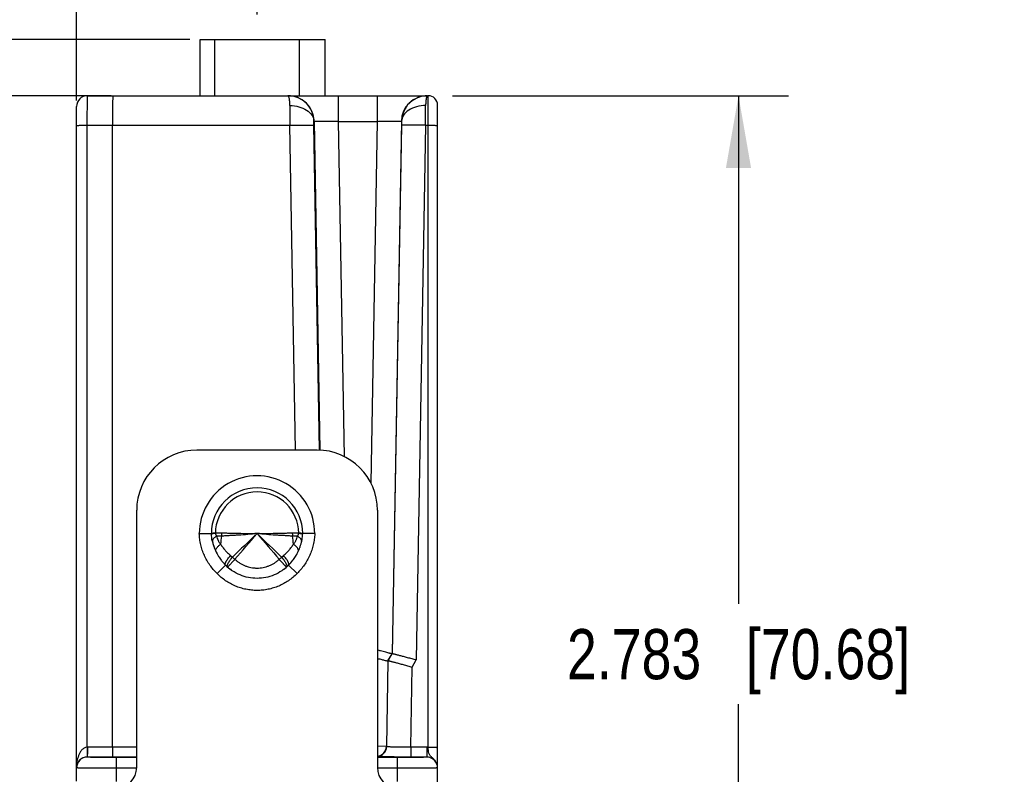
# Model space of a CAD drawing. Header units: inches. Extents: x 0 to 22, y 0 to 17.
# Tile 31 of 33: x 15.1 to 17.6, y 13.2 to 15. Entities that reach past the tile are written whole.
import ezdxf

# ---------------------------------------------------------------- set-up
doc = ezdxf.new("R2010")
doc.units = ezdxf.units.IN
doc.header["$LTSCALE"] = 1.21
doc.header["$MEASUREMENT"] = 0
doc.layers.get('0').update_dxf_attribs({"linetype": 'CONTINUOUS'})
for name, color, linetype in [('02___PRT_ALL_AXES', 7, 'CONTINUOUS'), ('DIMENSIONS', 7, 'CONTINUOUS'), ('FEATURES', 7, 'CONTINUOUS')]:
    doc.layers.add(name, color=color, linetype=linetype)
doc.styles.get("Standard").update_dxf_attribs({"font": 'txt', "width": 0.8})
doc.dimstyles.new('DIMSTYLE_1', dxfattribs={"dimtxt": 0.125, "dimasz": 0.18, "dimexe": 0.125, "dimexo": 0.0625, "dimgap": 0.0625, "dimtad": 0, "dimtih": 1, "dimtoh": 1, "dimdec": 3, "dimzin": 4, "dimdsep": 46, "dimtxsty": 'STANDARD', "dimblk": '_FILLED', "dimblk1": '_FILLED', "dimblk2": '_FILLED', "dimcen": 0.09, "dimadec": 0, "dimazin": 0, "dimtp": 0.001, "dimtm": 0.001, "dimtfac": 1, "dimtdec": 3, "dimtofl": 0, "dimtmove": 0, "dimatfit": 3, "dimldrblk": '_FILLED', "dimfxl": 1, "dimtolj": 1, "dimtzin": 4, "dimarcsym": 0})

# ---------------------------------------------------------------- blocks, each defined once
blk = doc.blocks.new('_FILLED')
at = {"color": 0, "linetype": 'BYBLOCK'}
blk.add_solid([(0, 0), (-1, 0.174), (-1, -0.174)], dxfattribs=at)
blk = doc.blocks.new('*D8')
at = {"layer": 'DIMENSIONS', "color": 2, "linetype": 'CONTINUOUS'}
for p, q in [((16.2227, 14.8495), (17.0606, 14.8495)), ((16.9356, 14.8495), (16.9356, 13.5831)), ((16.9356, 12.0668), (16.9356, 13.3331)), ((16.1481, 12.0668), (17.0606, 12.0668))]:
    blk.add_line(p, q, dxfattribs=at)
at = {"layer": 'DIMENSIONS', "color": 2, "linetype": 'CONTINUOUS', "xscale": 0.18, "yscale": 0.18, "zscale": 0.18}
for p, rotation in [((16.9356, 14.8495), 90), ((16.9356, 12.0668), 270)]:
    blk.add_blockref('_FILLED', p, dxfattribs=dict(at, rotation=rotation))
at = {"layer": 'DIMENSIONS', "color": 2, "linetype": 'CONTINUOUS', "insert": (16.9356, 13.5206), "char_height": 0.125, "width": 1.325, "attachment_point": 2, "line_spacing_factor": 0.9}
blk.add_mtext('2.783{\\Ftxt.shx;\\W1.000000;\\H0.125000; }[70.68]', dxfattribs=at)
blk = doc.blocks.new('*D9')
at = {"layer": 'DIMENSIONS', "color": 2, "linetype": 'CONTINUOUS'}
for p, q in [((14.5356, 15.3076), (14.4181, 15.3076)), ((14.5356, 14.9895), (14.5356, 15.3076)), ((15.5681, 14.9895), (14.4106, 14.9895)), ((15.372, 14.8495), (14.4106, 14.8495)), ((14.5356, 14.8495), (14.5356, 14.4895))]:
    blk.add_line(p, q, dxfattribs=at)
at = {"layer": 'DIMENSIONS', "color": 2, "linetype": 'CONTINUOUS', "xscale": 0.18, "yscale": 0.18, "zscale": 0.18}
for p, rotation in [((14.5356, 14.9895), 270), ((14.5356, 14.8495), 90)]:
    blk.add_blockref('_FILLED', p, dxfattribs=dict(at, rotation=rotation))
at = {"layer": 'DIMENSIONS', "color": 2, "linetype": 'CONTINUOUS', "insert": (14.3556, 15.3701), "char_height": 0.125, "width": 1.125, "attachment_point": 3, "line_spacing_factor": 0.9}
blk.add_mtext('.140{\\Ftxt.shx;\\W1.000000;\\H0.125000; }[3.56]', dxfattribs=at)
blk = doc.blocks.new('*D12')
at = {"layer": 'DIMENSIONS', "color": 2, "linetype": 'CONTINUOUS'}
for p, q in [((15.2856, 14.8378), (15.2856, 15.8645)), ((15.7361, 15.052), (15.7361, 15.8645)), ((15.2856, 15.7395), (14.9434, 15.7395)), ((15.7361, 15.7395), (16.0961, 15.7395))]:
    blk.add_line(p, q, dxfattribs=at)
at = {"layer": 'DIMENSIONS', "color": 2, "linetype": 'CONTINUOUS', "xscale": 0.18, "yscale": 0.18, "zscale": 0.18}
blk.add_blockref('_FILLED', (15.2856, 15.7395), dxfattribs=at)
at = {"layer": 'DIMENSIONS', "color": 2, "linetype": 'CONTINUOUS', "xscale": 0.18, "yscale": 0.18, "zscale": 0.18, "rotation": 180}
blk.add_blockref('_FILLED', (15.7361, 15.7395), dxfattribs=at)
at = {"layer": 'DIMENSIONS', "color": 2, "linetype": 'CONTINUOUS', "insert": (14.8809, 15.802), "char_height": 0.125, "width": 1.225, "attachment_point": 3, "line_spacing_factor": 0.9}
blk.add_mtext('.451{\\Ftxt.shx;\\W1.000000;\\H0.125000; }[11.44]', dxfattribs=at)

msp = doc.modelspace()

# ---------------------------------------------------------------- linework, layer by layer
at = {"color": 7, "linetype": 'CONTINUOUS'}
for p, q in [((15.3123, 14.7758), (15.3126, 14.8495)), ((15.3126, 14.8495), (15.8126, 14.8495)), ((15.8129, 14.8495), (16.162, 14.8495)), ((15.9379, 14.8495), (15.9379, 14.7856)), ((16.0353, 14.8495), (16.0353, 14.7856)), ((16.162, 13.2262), (16.162, 14.8495)), ((16.1856, 13.1747), (16.1856, 14.8259)), ((15.2856, 13.1413), (15.2856, 14.8225)), ((15.3123, 13.2263), (15.3123, 14.7758)), ((15.3123, 14.7758), (15.8175, 14.7758)), ((15.3756, 13.2263), (15.3756, 14.7758)), ((15.8316, 13.9665), (15.8175, 14.7758)), ((15.8774, 14.7857), (15.8779, 14.7857)), ((15.8775, 14.7758), (15.8774, 14.7857)), ((15.8916, 13.9666), (15.8775, 14.7758)), ((15.8779, 14.7857), (15.8922, 13.966)), ((15.9379, 14.7856), (15.9525, 13.9507)), ((15.9379, 14.7856), (16.0353, 14.7856)), ((16.0353, 14.7856), (16.0195, 13.8839)), ((16.0953, 14.7857), (16.0721, 13.459)), ((16.0957, 14.7758), (16.0727, 13.4595)), ((16.0953, 14.7857), (16.0958, 14.7857)), ((16.0958, 14.7857), (16.0957, 14.7758)), ((16.1557, 14.7758), (16.1324, 13.444)), ((16.1557, 14.7758), (16.162, 14.7758)), ((15.5917, 13.7584), (15.6217, 13.7589)), ((15.6264, 13.7587), (15.6318, 13.7593)), ((15.6318, 13.7596), (15.6318, 13.7593)), ((15.6477, 13.7593), (15.6318, 13.7593)), ((15.8394, 13.7593), (15.8235, 13.7593)), ((15.8394, 13.7593), (15.8394, 13.7596)), ((15.8448, 13.7593), (15.8394, 13.7596)), ((15.8495, 13.7589), (15.8448, 13.7593)), ((15.8483, 13.7582), (15.8494, 13.7577)), ((15.8795, 13.7584), (15.8495, 13.7589)), ((15.6695, 13.7037), (15.6742, 13.6999)), ((15.7969, 13.6999), (15.8017, 13.7037)), ((15.6571, 13.68), (15.6359, 13.6588)), ((15.6621, 13.6752), (15.6617, 13.6757)), ((15.6622, 13.6753), (15.6621, 13.6752)), ((15.8094, 13.6756), (15.809, 13.6752)), ((15.8353, 13.6588), (15.8141, 13.68)), ((16.0618, 13.4412), (16.0721, 13.459)), ((16.0624, 13.4416), (16.0727, 13.4595)), ((16.0727, 13.4595), (16.0721, 13.459)), ((16.0618, 13.4412), (16.0581, 13.2284)), ((16.0587, 13.2277), (16.0624, 13.4416)), ((16.0624, 13.4416), (16.0618, 13.4412)), ((16.1186, 13.2263), (16.1221, 13.4261)), ((16.1221, 13.4261), (16.1324, 13.444)), ((16.0581, 13.2284), (16.0356, 13.2287)), ((16.0587, 13.2277), (16.0581, 13.2284)), ((15.3123, 13.2263), (15.3124, 13.2049)), ((15.4356, 13.2263), (15.3128, 13.2263)), ((15.3756, 13.2263), (15.3754, 13.2017)), ((16.1586, 13.2263), (16.1186, 13.2263)), ((16.1186, 13.2263), (16.1186, 13.2017)), ((16.1586, 13.2263), (16.1586, 13.2017)), ((15.3126, 13.2017), (15.3126, 13.2017)), ((15.4356, 13.2017), (15.3126, 13.2017)), ((15.3856, 13.1405), (15.3856, 13.2004)), ((15.4356, 13.2004), (15.3856, 13.2004)), ((16.0856, 13.2004), (16.0356, 13.2004)), ((16.0856, 13.1405), (16.0856, 13.2004)), ((16.1586, 13.2017), (16.1186, 13.2017)), ((15.4356, 13.1739), (15.3856, 13.1739)), ((16.0856, 13.1739), (16.0356, 13.1739)), ((16.1856, 12.1668), (16.1856, 13.1747))]:
    msp.add_line(p, q, dxfattribs=at)
for centre, radius, start, end in [((15.3126, 14.8225), 0.027, 90, 180), ((15.8129, 14.7845), 0.065, 1.0155, 89.9925), ((16.1603, 14.7845), 0.065, 90.0075, 178.9845), ((16.162, 14.8259), 0.0236, 0, 90), ((33.8533, 14.8399), 18.0359, 180.04746, 180.20355), ((0.5476, 14.8346), 15.6082, 359.78431, 359.96468), ((15.7356, 13.7585), 0.1439, 359.9465, 180.0535), ((15.7356, 13.7585), 0.1139, 0.1866, 179.8134), ((15.7356, 13.7585), 0.1038, 0.6031, 179.3969), ((15.6473, 13.3614), 0.3984, 92.2281, 93.0143), ((15.8112, 13.7241), 0.1665, 170.3196, 177.2244), ((15.5955, 13.7598), 0.0522, 351.5443, 359.5022), ((30.136, -1.3623), 20.8809, 133.60221, 133.83508), ((-9.4465, 35.4286), 33.2225, 319.14083, 319.28684), ((5.7561, 3.2609), 14.4841, 46.11346, 46.4492), ((40.9175, 35.4285), 33.2222, 220.71316, 220.85917), ((15.8757, 13.7598), 0.0522, 180.4972, 188.4555), ((15.66, 13.7241), 0.1665, 2.7756, 9.6805), ((15.7394, 13.7631), 0.1102, 349.3796, 357.8157), ((15.7369, 13.7639), 0.1154, 192.519, 192.6612), ((15.7385, 13.7643), 0.117, 192.677, 200.4916), ((15.7387, 13.7644), 0.1172, 192.8386, 202.3117), ((15.7389, 13.7645), 0.1174, 200.4831, 202.3058), ((15.7393, 13.7647), 0.1179, 202.3124, 210.7174), ((15.7324, 13.7644), 0.1172, 332.7835, 339.8185), ((15.7321, 13.7645), 0.1176, 339.8159, 340.5261), ((15.733, 13.7642), 0.1166, 340.512, 348.7613), ((15.8409, 13.7397), 0.00605, 347.2003, 354.0701), ((15.7354, 13.7637), 0.1142, 348.7839, 349.4292), ((15.6378, 13.7159), 0.00523, 196.1171, 205.6616), ((15.7419, 13.7661), 0.1208, 210.6746, 211.7168), ((15.7427, 13.7666), 0.1218, 211.7221, 217.6288), ((15.8416, 13.8792), 0.2453, 226.9792, 228.8847), ((15.6305, 13.8782), 0.244, 311.11, 313.0261), ((15.7282, 13.7668), 0.1221, 322.3945, 324.6947), ((15.7289, 13.7663), 0.1213, 324.6888, 330.3381), ((15.7305, 13.7654), 0.1195, 330.3441, 332.7918), ((15.7315, 13.7648), 0.1182, 332.7932, 334.3259), ((15.8334, 13.7159), 0.00523, 334.3464, 343.9561), ((15.7429, 13.7668), 0.1221, 217.6255, 219.0486), ((15.7422, 13.7662), 0.1212, 219.0406, 225.3323), ((15.7382, 13.7605), 0.1143, 224.7747, 234.3034), ((15.7373, 13.7595), 0.113, 224.7499, 228.2711), ((15.7385, 13.7609), 0.1148, 228.2696, 234.2928), ((15.733, 13.7604), 0.1142, 306.6125, 315.2286), ((15.7327, 13.7609), 0.1148, 306.6239, 311.719), ((15.7339, 13.7595), 0.113, 311.7171, 315.2501), ((15.7288, 13.7663), 0.1214, 314.6719, 322.4042), ((16.0331, 13.2288), 0.025, 275.8247, 358.966), ((16.0337, 13.2282), 0.025, 274.4048, 358.9652), ((15.3128, 13.1743), 0.052, 89.9913, 90.4914), ((16.1586, 13.1743), 0.052, 86.2735, 90.0003), ((15.3126, 13.1747), 0.027, 89.9953, 179.9953), ((16.1586, 13.1746), 0.027, 22.5117, 89.9967), ((16.1586, 13.1747), 0.027, 24.5934, 89.9863)]:
    msp.add_arc(centre, radius, start, end, dxfattribs=at)
for points, knots in [([(15.3759, 14.8495), (15.3759, 14.8495), (15.3759, 14.8493), (15.3759, 14.8491), (15.3759, 14.8486), (15.3758, 14.848), (15.3758, 14.8472), (15.3758, 14.8459), (15.3758, 14.8437), (15.3758, 14.8406), (15.3757, 14.8369), (15.3757, 14.8327), (15.3757, 14.8259), (15.3756, 14.8163), (15.3756, 14.8037), (15.3756, 14.7901), (15.3756, 14.7806), (15.3756, 14.7758)], [0, 0, 0, 0, 0.001222, 0.004828, 0.010813, 0.019163, 0.029864, 0.042898, 0.075828, 0.117609, 0.167878, 0.226151, 0.291871, 0.443162, 0.615996, 0.804056, 1, 1, 1, 1]), ([(15.8774, 14.7857), (15.8772, 14.794), (15.8736, 14.8109), (15.8591, 14.8321), (15.8377, 14.8462), (15.8209, 14.8495), (15.8126, 14.8495)], [0, 0, 0, 0, 0.250968, 0.50121, 0.750791, 1, 1, 1, 1]), ([(15.8174, 14.8249), (15.8174, 14.8284), (15.8172, 14.8333), (15.8165, 14.8394), (15.8159, 14.8429), (15.8152, 14.8457), (15.8144, 14.8479), (15.8133, 14.8495), (15.8126, 14.8495)], [0, 0, 0, 0, 0.40652, 0.572741, 0.712255, 0.824113, 0.908263, 1, 1, 1, 1]), ([(16.1606, 14.8495), (16.1523, 14.8495), (16.1354, 14.8462), (16.1141, 14.8321), (16.0995, 14.8109), (16.096, 14.794), (16.0958, 14.7857)], [0, 0, 0, 0, 0.249209, 0.49879, 0.749032, 1, 1, 1, 1]), ([(16.1606, 14.8495), (16.1598, 14.8495), (16.1588, 14.8479), (16.158, 14.8457), (16.1573, 14.8429), (16.1567, 14.8394), (16.156, 14.8333), (16.1558, 14.8284), (16.1558, 14.8249)], [0, 0, 0, 0, 0.091737, 0.175887, 0.287745, 0.427259, 0.59348, 1, 1, 1, 1]), ([(15.8174, 14.8249), (15.825, 14.8249), (15.8397, 14.8231), (15.859, 14.815), (15.8711, 14.804), (15.8763, 14.7936), (15.8773, 14.7883), (15.8774, 14.7857)], [0, 0, 0, 0, 0.291666, 0.560866, 0.794453, 0.899662, 1, 1, 1, 1]), ([(16.1558, 14.8249), (16.1482, 14.8249), (16.1335, 14.8231), (16.1141, 14.815), (16.102, 14.804), (16.0969, 14.7936), (16.0959, 14.7883), (16.0958, 14.7857)], [0, 0, 0, 0, 0.291664, 0.560862, 0.794452, 0.899662, 1, 1, 1, 1]), ([(15.2856, 14.7753), (15.2856, 14.7754), (15.2858, 14.7754), (15.2861, 14.7754), (15.2868, 14.7755), (15.2877, 14.7755), (15.2888, 14.7756), (15.2907, 14.7756), (15.2937, 14.7757), (15.2977, 14.7757), (15.3022, 14.7758), (15.3072, 14.7758), (15.3106, 14.7758), (15.3123, 14.7758)], [0, 0, 0, 0, 0.005127, 0.019608, 0.043417, 0.076397, 0.118317, 0.168706, 0.292762, 0.444029, 0.616885, 0.804963, 1, 1, 1, 1]), ([(15.8175, 14.7758), (15.8213, 14.7759), (15.8289, 14.776), (15.8399, 14.7761), (15.8501, 14.7762), (15.859, 14.7762), (15.8655, 14.7762), (15.8699, 14.7762), (15.8724, 14.7761), (15.8744, 14.7761), (15.876, 14.776), (15.8769, 14.7759), (15.8774, 14.7759), (15.8775, 14.7758)], [0, 0, 0, 0, 0.192776, 0.378654, 0.550062, 0.700783, 0.825238, 0.876057, 0.918653, 0.952607, 0.977576, 0.993396, 1, 1, 1, 1]), ([(15.8779, 14.7857), (15.878, 14.7857), (15.8785, 14.7857), (15.8794, 14.7859), (15.8809, 14.7859), (15.8829, 14.786), (15.8855, 14.786), (15.8898, 14.7861), (15.8963, 14.7861), (15.9053, 14.7861), (15.9154, 14.786), (15.9265, 14.7858), (15.934, 14.7857), (15.9379, 14.7856)], [0, 0, 0, 0, 0.006567, 0.022326, 0.047267, 0.081166, 0.123722, 0.174541, 0.298972, 0.449792, 0.62129, 0.807051, 1, 1, 1, 1]), ([(16.0353, 14.7856), (16.0391, 14.7857), (16.0467, 14.7858), (16.0577, 14.786), (16.0679, 14.7861), (16.0768, 14.7861), (16.0833, 14.7861), (16.0877, 14.786), (16.0902, 14.786), (16.0923, 14.7859), (16.0938, 14.7859), (16.0947, 14.7857), (16.0952, 14.7857), (16.0953, 14.7857)], [0, 0, 0, 0, 0.192947, 0.378704, 0.550201, 0.701022, 0.825455, 0.876275, 0.918831, 0.95273, 0.977673, 0.993435, 1, 1, 1, 1]), ([(16.1557, 14.7758), (16.1518, 14.7759), (16.1443, 14.776), (16.1333, 14.7761), (16.1231, 14.7762), (16.1142, 14.7762), (16.1076, 14.7762), (16.1033, 14.7762), (16.1007, 14.7761), (16.0987, 14.7761), (16.0972, 14.776), (16.0963, 14.7759), (16.0958, 14.7759), (16.0957, 14.7758)], [0, 0, 0, 0, 0.192776, 0.378654, 0.550062, 0.700783, 0.825238, 0.876057, 0.918653, 0.952607, 0.977576, 0.993396, 1, 1, 1, 1]), ([(16.162, 14.7758), (16.1635, 14.7758), (16.1665, 14.7758), (16.1709, 14.7758), (16.1749, 14.7757), (16.1784, 14.7757), (16.181, 14.7756), (16.1827, 14.7756), (16.1837, 14.7756), (16.1845, 14.7755), (16.1851, 14.7755), (16.1853, 14.7754), (16.1856, 14.7754), (16.1856, 14.7754)], [0, 0, 0, 0, 0.194572, 0.38246, 0.555321, 0.706715, 0.830951, 0.881433, 0.923437, 0.956488, 0.98035, 0.994864, 1, 1, 1, 1]), ([(15.6359, 13.6588), (15.6293, 13.6653), (15.6203, 13.6761), (15.6104, 13.6918), (15.6041, 13.7043), (15.599, 13.7173), (15.5952, 13.7307), (15.5926, 13.7444), (15.5918, 13.7537), (15.5917, 13.7584)], [0, 0, 0, 0, 0.249713, 0.374718, 0.499747, 0.624775, 0.74984, 0.874978, 1, 1, 1, 1]), ([(15.6217, 13.7589), (15.6217, 13.7589), (15.6217, 13.7589), (15.6217, 13.7589), (15.6217, 13.7589), (15.6217, 13.7589), (15.6217, 13.7589), (15.6217, 13.7589), (15.6218, 13.7589), (15.6218, 13.7589), (15.6219, 13.7589), (15.6219, 13.7589), (15.622, 13.7589), (15.6222, 13.759), (15.6224, 13.759), (15.6226, 13.7591), (15.6229, 13.7591), (15.6232, 13.7591), (15.6235, 13.7592), (15.6239, 13.7592), (15.6245, 13.7592), (15.6253, 13.7593), (15.626, 13.7593), (15.6263, 13.7593)], [0, 0, 0, 0, 0.000263, 0.001049, 0.002357, 0.004184, 0.006528, 0.009387, 0.01664, 0.025925, 0.037226, 0.050528, 0.065817, 0.102295, 0.146559, 0.198519, 0.258098, 0.325231, 0.399853, 0.481883, 0.571237, 0.771541, 1, 1, 1, 1]), ([(15.6217, 13.7577), (15.6218, 13.7577), (15.6218, 13.7578), (15.6219, 13.7578), (15.622, 13.7579), (15.6222, 13.758), (15.6225, 13.7581), (15.623, 13.7582), (15.6237, 13.7583), (15.6245, 13.7584), (15.6254, 13.7586), (15.626, 13.7587), (15.6264, 13.7587)], [0, 0, 0, 0, 0.013698, 0.032818, 0.058224, 0.090251, 0.174641, 0.286417, 0.425436, 0.591147, 0.782896, 1, 1, 1, 1]), ([(15.6217, 13.7577), (15.6217, 13.7577), (15.6217, 13.7577), (15.6217, 13.7577), (15.6217, 13.7577)], [0, 0, 0, 0, 0.737206, 1, 1, 1, 1]), ([(15.635, 13.7522), (15.6341, 13.7517), (15.6324, 13.7507), (15.6301, 13.749), (15.6281, 13.7472), (15.6265, 13.7454), (15.6253, 13.7436), (15.6245, 13.7418), (15.6242, 13.74), (15.6243, 13.7389), (15.6244, 13.7383)], [0, 0, 0, 0, 0.167361, 0.323139, 0.465848, 0.595038, 0.71104, 0.815233, 0.910242, 1, 1, 1, 1]), ([(15.6318, 13.7593), (15.6318, 13.7589), (15.632, 13.7582), (15.6322, 13.7572), (15.6326, 13.7562), (15.633, 13.7553), (15.6335, 13.7545), (15.6341, 13.7534), (15.6346, 13.7527), (15.635, 13.7522)], [0, 0, 0, 0, 0.139196, 0.275043, 0.405815, 0.53177, 0.653657, 0.771981, 1, 1, 1, 1]), ([(15.6471, 13.7521), (15.645, 13.752), (15.641, 13.7519), (15.637, 13.7521), (15.635, 13.7522)], [0, 0, 0, 0, 0.512217, 1, 1, 1, 1]), ([(15.635, 13.7522), (15.6354, 13.7504), (15.6364, 13.7466), (15.6381, 13.7422), (15.6398, 13.7388), (15.641, 13.7368), (15.6421, 13.7353), (15.6428, 13.7344), (15.6434, 13.7337), (15.6441, 13.733), (15.6446, 13.7325), (15.6449, 13.7322)], [0, 0, 0, 0, 0.255951, 0.506658, 0.630544, 0.753822, 0.815347, 0.876843, 0.907603, 0.93838, 1, 1, 1, 1]), ([(15.7356, 13.7585), (15.7278, 13.7576), (15.7125, 13.7561), (15.6934, 13.7548), (15.6785, 13.754), (15.6677, 13.7534), (15.6573, 13.7528), (15.6504, 13.7524), (15.6471, 13.7521)], [0, 0, 0, 0, 0.263527, 0.521627, 0.646937, 0.768889, 0.88682, 1, 1, 1, 1]), ([(15.7356, 13.7585), (15.7278, 13.7583), (15.7125, 13.7581), (15.6935, 13.7584), (15.6787, 13.7587), (15.668, 13.759), (15.6577, 13.7592), (15.651, 13.7593), (15.6477, 13.7593)], [0, 0, 0, 0, 0.264485, 0.523099, 0.648391, 0.770103, 0.887552, 1, 1, 1, 1]), ([(15.8235, 13.7593), (15.8202, 13.7593), (15.8135, 13.7592), (15.8032, 13.759), (15.7925, 13.7587), (15.7777, 13.7584), (15.7587, 13.7581), (15.7433, 13.7583), (15.7356, 13.7585)], [0, 0, 0, 0, 0.112448, 0.229897, 0.351609, 0.476901, 0.735515, 1, 1, 1, 1]), ([(15.8241, 13.7521), (15.8207, 13.7524), (15.8139, 13.7528), (15.8035, 13.7534), (15.7927, 13.754), (15.7778, 13.7548), (15.7587, 13.7561), (15.7433, 13.7576), (15.7356, 13.7585)], [0, 0, 0, 0, 0.11318, 0.231111, 0.353063, 0.478373, 0.736473, 1, 1, 1, 1]), ([(15.8362, 13.7522), (15.8342, 13.7521), (15.8302, 13.7519), (15.8261, 13.752), (15.8241, 13.7521)], [0, 0, 0, 0, 0.487782, 1, 1, 1, 1]), ([(15.8262, 13.7322), (15.8266, 13.7325), (15.8273, 13.7331), (15.8285, 13.7345), (15.8299, 13.7364), (15.8313, 13.7388), (15.8326, 13.7413), (15.8337, 13.7439), (15.835, 13.7475), (15.8358, 13.7504), (15.8362, 13.7522)], [0, 0, 0, 0, 0.061618, 0.123139, 0.246109, 0.36938, 0.493257, 0.618074, 0.744069, 1, 1, 1, 1]), ([(15.8795, 13.7584), (15.8793, 13.7537), (15.8785, 13.7444), (15.876, 13.7307), (15.8722, 13.7173), (15.8671, 13.7043), (15.8608, 13.6918), (15.8509, 13.6761), (15.8419, 13.6653), (15.8353, 13.6588)], [0, 0, 0, 0, 0.125006, 0.25007, 0.375095, 0.500131, 0.62516, 0.750188, 1, 1, 1, 1]), ([(15.8362, 13.7522), (15.8365, 13.7527), (15.8371, 13.7534), (15.8377, 13.7545), (15.8382, 13.7553), (15.8386, 13.7562), (15.839, 13.7575), (15.8393, 13.7586), (15.8394, 13.7593)], [0, 0, 0, 0, 0.228088, 0.346425, 0.468345, 0.594361, 0.725198, 1, 1, 1, 1]), ([(15.8469, 13.7391), (15.8469, 13.7396), (15.8469, 13.7407), (15.8464, 13.7424), (15.8456, 13.7441), (15.8444, 13.7458), (15.8428, 13.7475), (15.8409, 13.7492), (15.8386, 13.7508), (15.837, 13.7518), (15.8362, 13.7522)], [0, 0, 0, 0, 0.089862, 0.186135, 0.291896, 0.4091, 0.538712, 0.680881, 0.835102, 1, 1, 1, 1]), ([(15.8394, 13.7593), (15.8403, 13.7592), (15.8422, 13.759), (15.8446, 13.7587), (15.8464, 13.7585), (15.8476, 13.7583), (15.848, 13.7582), (15.8483, 13.7582)], [0, 0, 0, 0, 0.330187, 0.610883, 0.835467, 0.925439, 1, 1, 1, 1]), ([(15.6327, 13.7144), (15.6327, 13.7147), (15.6325, 13.7153), (15.6325, 13.7166), (15.6327, 13.718), (15.6332, 13.7194), (15.6339, 13.7209), (15.635, 13.7228), (15.6369, 13.7252), (15.6392, 13.7276), (15.6419, 13.73), (15.6439, 13.7315), (15.6449, 13.7322)], [0, 0, 0, 0, 0.039593, 0.080899, 0.170946, 0.220773, 0.274124, 0.391852, 0.524506, 0.671305, 0.830697, 1, 1, 1, 1]), ([(15.6449, 13.7322), (15.6465, 13.7296), (15.6499, 13.7244), (15.6557, 13.7171), (15.6622, 13.7101), (15.667, 13.7058), (15.6695, 13.7037)], [0, 0, 0, 0, 0.242994, 0.491036, 0.74361, 1, 1, 1, 1]), ([(15.8017, 13.7037), (15.8042, 13.7058), (15.8089, 13.7101), (15.8154, 13.7171), (15.8212, 13.7244), (15.8247, 13.7296), (15.8262, 13.7322)], [0, 0, 0, 0, 0.256354, 0.508928, 0.756997, 1, 1, 1, 1]), ([(15.8384, 13.7144), (15.8385, 13.7147), (15.8386, 13.7153), (15.8387, 13.7166), (15.8385, 13.718), (15.838, 13.7194), (15.8373, 13.7209), (15.8361, 13.7229), (15.8343, 13.7252), (15.832, 13.7276), (15.8293, 13.73), (15.8273, 13.7315), (15.8262, 13.7322)], [0, 0, 0, 0, 0.039597, 0.080911, 0.170979, 0.220816, 0.274175, 0.391914, 0.524568, 0.671356, 0.830726, 1, 1, 1, 1]), ([(15.6571, 13.68), (15.6569, 13.6802), (15.6566, 13.6806), (15.6563, 13.6814), (15.6563, 13.6823), (15.6564, 13.6834), (15.6566, 13.6846), (15.6571, 13.6859), (15.6577, 13.6874), (15.6585, 13.6889), (15.6594, 13.6906), (15.6609, 13.693), (15.663, 13.6961), (15.6661, 13.6999), (15.6683, 13.7024), (15.6695, 13.7037)], [0, 0, 0, 0, 0.026262, 0.054951, 0.087823, 0.125991, 0.170033, 0.220177, 0.276455, 0.338685, 0.406541, 0.479649, 0.639791, 0.815047, 1, 1, 1, 1]), ([(15.6617, 13.6757), (15.6615, 13.6762), (15.6613, 13.677), (15.6614, 13.6782), (15.6616, 13.6793), (15.662, 13.6806), (15.6625, 13.682), (15.6631, 13.6834), (15.6642, 13.6856), (15.6659, 13.6886), (15.6683, 13.6922), (15.6711, 13.696), (15.6732, 13.6986), (15.6742, 13.6999)], [0, 0, 0, 0, 0.054775, 0.089576, 0.130038, 0.176335, 0.228473, 0.286321, 0.349585, 0.490926, 0.64925, 0.820641, 1, 1, 1, 1]), ([(15.6803, 13.6944), (15.6792, 13.6931), (15.6776, 13.6913), (15.6754, 13.6889), (15.6733, 13.6867), (15.6713, 13.6846), (15.6695, 13.6826), (15.6682, 13.6812), (15.6671, 13.68), (15.666, 13.6789), (15.6651, 13.6779), (15.6643, 13.6771), (15.6636, 13.6764), (15.663, 13.6759), (15.6626, 13.6755), (15.6623, 13.6753), (15.6622, 13.6753)], [0, 0, 0, 0, 0.18914, 0.280755, 0.369323, 0.534743, 0.61048, 0.68085, 0.74537, 0.803565, 0.854971, 0.899244, 0.936108, 0.96531, 0.986663, 1, 1, 1, 1]), ([(15.6803, 13.6944), (15.6822, 13.6927), (15.6861, 13.6895), (15.6923, 13.6851), (15.6989, 13.6814), (15.7059, 13.6782), (15.7131, 13.6758), (15.7204, 13.674), (15.7267, 13.6731), (15.7318, 13.6727), (15.7369, 13.6726), (15.7432, 13.6729), (15.7507, 13.674), (15.7581, 13.6758), (15.7653, 13.6782), (15.7722, 13.6814), (15.7789, 13.6851), (15.7851, 13.6895), (15.789, 13.6927), (15.7909, 13.6944)], [0, 0, 0, 0, 0.062471, 0.124948, 0.187433, 0.249928, 0.312431, 0.374947, 0.437475, 0.468748, 0.500023, 0.562556, 0.625077, 0.687589, 0.750087, 0.812578, 0.875059, 0.937532, 1, 1, 1, 1]), ([(15.809, 13.6752), (15.8089, 13.6753), (15.8086, 13.6755), (15.8082, 13.6758), (15.8077, 13.6763), (15.807, 13.677), (15.8062, 13.6778), (15.8049, 13.6792), (15.8034, 13.6807), (15.8018, 13.6825), (15.7999, 13.6845), (15.7979, 13.6866), (15.7959, 13.6889), (15.7936, 13.6913), (15.792, 13.6931), (15.7909, 13.6944)], [0, 0, 0, 0, 0.011987, 0.032202, 0.060462, 0.096586, 0.140317, 0.191375, 0.313975, 0.384554, 0.460659, 0.62723, 0.716546, 0.809002, 1, 1, 1, 1]), ([(15.7969, 13.6999), (15.798, 13.6986), (15.8001, 13.696), (15.8029, 13.6921), (15.8053, 13.6885), (15.807, 13.6855), (15.8081, 13.6833), (15.8087, 13.6818), (15.8092, 13.6804), (15.8096, 13.6792), (15.8098, 13.6781), (15.8098, 13.6771), (15.8097, 13.6763), (15.8095, 13.6758), (15.8094, 13.6756)], [0, 0, 0, 0, 0.180374, 0.352596, 0.511456, 0.652952, 0.716132, 0.77378, 0.825605, 0.87149, 0.911459, 0.94572, 0.974858, 1, 1, 1, 1]), ([(15.8141, 13.68), (15.8143, 13.6802), (15.8146, 13.6806), (15.8148, 13.6814), (15.8149, 13.6823), (15.8148, 13.6833), (15.8145, 13.6845), (15.8141, 13.6859), (15.8134, 13.6873), (15.8127, 13.6889), (15.8118, 13.6905), (15.8103, 13.6929), (15.8081, 13.6961), (15.8051, 13.6999), (15.8029, 13.7024), (15.8017, 13.7037)], [0, 0, 0, 0, 0.02562, 0.053774, 0.086259, 0.124188, 0.168107, 0.218209, 0.274502, 0.336799, 0.404772, 0.478045, 0.638635, 0.814446, 1, 1, 1, 1]), ([(15.809, 13.6752), (15.809, 13.6752), (15.809, 13.6752), (15.809, 13.6752), (15.809, 13.6752), (15.809, 13.6752), (15.809, 13.6752), (15.809, 13.6752), (15.809, 13.6752)], [0, 0, 0, 0, 0.020164, 0.069608, 0.149258, 0.259175, 0.569543, 1, 1, 1, 1]), ([(15.8353, 13.6588), (15.832, 13.6555), (15.8252, 13.6492), (15.8141, 13.6409), (15.8042, 13.6349), (15.796, 13.6306), (15.7875, 13.6268), (15.7767, 13.6229), (15.7632, 13.6194), (15.7495, 13.6173), (15.7356, 13.6166), (15.724, 13.6172), (15.7148, 13.6184), (15.7057, 13.62), (15.6945, 13.6229), (15.6815, 13.6276), (15.6689, 13.6337), (15.6571, 13.6409), (15.646, 13.6492), (15.6391, 13.6555), (15.6359, 13.6588)], [0, 0, 0, 0, 0.062466, 0.124974, 0.187466, 0.218719, 0.249976, 0.31248, 0.374985, 0.437483, 0.499981, 0.562481, 0.59374, 0.624999, 0.6875, 0.750001, 0.812494, 0.874998, 0.937524, 1, 1, 1, 1]), ([(15.8011, 13.6688), (15.7998, 13.6678), (15.7926, 13.6626), (15.772, 13.6514), (15.7356, 13.6439), (15.6992, 13.6514), (15.6791, 13.6623), (15.6723, 13.6671), (15.6715, 13.6677)], [0, 0, 0, 0, 0.034604, 0.192313, 0.506599, 0.820885, 0.978594, 1, 1, 1, 1]), ([(16.0721, 13.459), (16.072, 13.459), (16.0717, 13.4591), (16.0712, 13.4591), (16.0704, 13.4593), (16.0692, 13.4595), (16.0677, 13.4599), (16.0652, 13.4605), (16.0614, 13.4614), (16.0561, 13.4628), (16.05, 13.4644), (16.0431, 13.4662), (16.0383, 13.4675), (16.0358, 13.4682)], [0, 0, 0, 0, 0.006261, 0.021051, 0.044385, 0.076168, 0.116215, 0.164232, 0.282958, 0.429501, 0.600432, 0.791955, 1, 1, 1, 1]), ([(16.0727, 13.4595), (16.0728, 13.4595), (16.0729, 13.4595), (16.0732, 13.4595), (16.0736, 13.4594), (16.0744, 13.4593), (16.0758, 13.459), (16.0779, 13.4585), (16.0805, 13.4578), (16.0836, 13.4571), (16.0871, 13.4562), (16.0926, 13.4547), (16.1003, 13.4527), (16.1104, 13.45), (16.1212, 13.4471), (16.1287, 13.445), (16.1324, 13.444)], [0, 0, 0, 0, 0.002035, 0.006421, 0.013202, 0.022369, 0.047784, 0.082401, 0.125777, 0.177445, 0.236826, 0.303267, 0.454561, 0.625314, 0.809371, 1, 1, 1, 1]), ([(16.0358, 13.4475), (16.0377, 13.447), (16.0412, 13.4461), (16.0462, 13.4448), (16.0506, 13.4437), (16.0543, 13.4427), (16.0573, 13.442), (16.0594, 13.4416), (16.0606, 13.4413), (16.0612, 13.4412), (16.0615, 13.4412), (16.0617, 13.4411), (16.0618, 13.4412)], [0, 0, 0, 0, 0.214677, 0.408838, 0.579549, 0.724094, 0.840091, 0.925605, 0.956404, 0.979087, 0.993594, 1, 1, 1, 1]), ([(16.0624, 13.4416), (16.0625, 13.4417), (16.0626, 13.4416), (16.0629, 13.4416), (16.0633, 13.4416), (16.0641, 13.4414), (16.0655, 13.4411), (16.0676, 13.4406), (16.0702, 13.44), (16.0732, 13.4392), (16.0768, 13.4383), (16.0823, 13.4369), (16.09, 13.4348), (16.1001, 13.4321), (16.1109, 13.4292), (16.1183, 13.4272), (16.1221, 13.4261)], [0, 0, 0, 0, 0.002035, 0.006421, 0.013202, 0.022369, 0.047784, 0.082401, 0.125777, 0.177445, 0.236826, 0.303267, 0.454561, 0.625314, 0.809371, 1, 1, 1, 1]), ([(16.1186, 13.2263), (16.1148, 13.2263), (16.1072, 13.2262), (16.0962, 13.2263), (16.086, 13.2264), (16.0771, 13.2265), (16.0706, 13.2267), (16.0662, 13.2269), (16.0637, 13.227), (16.0617, 13.2272), (16.0602, 13.2273), (16.0593, 13.2275), (16.0587, 13.2276), (16.0587, 13.2277)], [0, 0, 0, 0, 0.19279, 0.378391, 0.549801, 0.700521, 0.824866, 0.875646, 0.918189, 0.952097, 0.977092, 0.993002, 1, 1, 1, 1]), ([(15.3123, 13.2263), (15.3096, 13.2263), (15.3041, 13.2245), (15.2981, 13.2189), (15.2938, 13.2124), (15.2895, 13.2031), (15.2864, 13.1907), (15.2856, 13.1806), (15.2856, 13.1756)], [0, 0, 0, 0, 0.133967, 0.26323, 0.388947, 0.51271, 0.757065, 1, 1, 1, 1]), ([(15.3128, 13.2263), (15.3128, 13.2222), (15.3128, 13.2151), (15.3127, 13.2079), (15.3124, 13.2049)], [0, 0, 0, 0, 0.57976, 1, 1, 1, 1]), ([(15.3124, 13.2049), (15.3124, 13.2045), (15.3125, 13.2037), (15.3127, 13.2027), (15.3127, 13.2021), (15.3125, 13.2018), (15.3125, 13.2017)], [0, 0, 0, 0, 0.415291, 0.725409, 0.918851, 1, 1, 1, 1]), ([(16.162, 13.2262), (16.1635, 13.2262), (16.1665, 13.2262), (16.1709, 13.2262), (16.1749, 13.2261), (16.1784, 13.2261), (16.181, 13.226), (16.1827, 13.226), (16.1837, 13.2259), (16.1845, 13.2259), (16.1851, 13.2259), (16.1853, 13.2258), (16.1856, 13.2258), (16.1856, 13.2258)], [0, 0, 0, 0, 0.194572, 0.38246, 0.555321, 0.706714, 0.830951, 0.881433, 0.923437, 0.956487, 0.980349, 0.994864, 1, 1, 1, 1]), ([(16.1856, 13.1747), (16.1856, 13.1773), (16.1849, 13.1826), (16.1817, 13.1898), (16.177, 13.1959), (16.1716, 13.2006), (16.1673, 13.2044), (16.1651, 13.2081), (16.1635, 13.2124), (16.1625, 13.2185), (16.1621, 13.2235), (16.162, 13.2262)], [0, 0, 0, 0, 0.133866, 0.266875, 0.397467, 0.521635, 0.633211, 0.68599, 0.740959, 0.863809, 1, 1, 1, 1]), ([(15.3126, 13.2017), (15.3099, 13.2017), (15.3049, 13.201), (15.2972, 13.1976), (15.2906, 13.1918), (15.2864, 13.1837), (15.2856, 13.1782), (15.2856, 13.1756)], [0, 0, 0, 0, 0.195108, 0.356173, 0.605466, 0.810751, 1, 1, 1, 1]), ([(15.3856, 13.2004), (15.3808, 13.2004), (15.3715, 13.2004), (15.358, 13.2005), (15.3455, 13.2006), (15.336, 13.2007), (15.3293, 13.2008), (15.3251, 13.2009), (15.3214, 13.201), (15.3184, 13.2011), (15.316, 13.2013), (15.3144, 13.2014), (15.3134, 13.2015), (15.313, 13.2015), (15.3127, 13.2016), (15.3126, 13.2016), (15.3126, 13.2017)], [0, 0, 0, 0, 0.19497, 0.382495, 0.555293, 0.706757, 0.772627, 0.831044, 0.881468, 0.92341, 0.956469, 0.980341, 0.988755, 0.99481, 0.998517, 1, 1, 1, 1]), ([(16.1186, 13.2017), (16.1092, 13.2017), (16.0913, 13.2018), (16.0671, 13.202), (16.0502, 13.2023), (16.0403, 13.2026), (16.0368, 13.2028), (16.0354, 13.2029)], [0, 0, 0, 0, 0.342093, 0.64477, 0.87286, 0.950255, 1, 1, 1, 1]), ([(16.1586, 13.2017), (16.1586, 13.2016), (16.1584, 13.2016), (16.1582, 13.2015), (16.1577, 13.2015), (16.1568, 13.2014), (16.1552, 13.2013), (16.1528, 13.2011), (16.1498, 13.201), (16.1461, 13.2009), (16.1418, 13.2008), (16.1351, 13.2007), (16.1256, 13.2006), (16.1132, 13.2005), (16.0996, 13.2004), (16.0903, 13.2004), (16.0856, 13.2004)], [0, 0, 0, 0, 0.001483, 0.00519, 0.011245, 0.019659, 0.043531, 0.07659, 0.118532, 0.168956, 0.227373, 0.293243, 0.444707, 0.617505, 0.80503, 1, 1, 1, 1]), ([(15.3856, 13.1739), (15.3791, 13.1739), (15.3663, 13.1739), (15.3478, 13.1739), (15.3332, 13.174), (15.3223, 13.174), (15.3151, 13.1741), (15.3085, 13.1741), (15.3027, 13.1742), (15.2977, 13.1743), (15.2935, 13.1743), (15.2906, 13.1744), (15.2887, 13.1745), (15.2876, 13.1745), (15.2868, 13.1745), (15.2861, 13.1746), (15.2858, 13.1746), (15.2856, 13.1746), (15.2856, 13.1747)], [0, 0, 0, 0, 0.195048, 0.382651, 0.555524, 0.634352, 0.707057, 0.772958, 0.831402, 0.881847, 0.923795, 0.956846, 0.969939, 0.980692, 0.989082, 0.995096, 0.998728, 1, 1, 1, 1]), ([(16.1856, 13.1747), (16.1856, 13.1746), (16.1853, 13.1746), (16.1851, 13.1746), (16.1844, 13.1745), (16.1836, 13.1745), (16.1825, 13.1745), (16.1806, 13.1744), (16.1777, 13.1743), (16.1735, 13.1743), (16.1685, 13.1742), (16.1626, 13.1741), (16.1561, 13.1741), (16.1488, 13.174), (16.138, 13.174), (16.1234, 13.1739), (16.1048, 13.1739), (16.0921, 13.1739), (16.0856, 13.1739)], [0, 0, 0, 0, 0.001272, 0.004904, 0.010918, 0.019308, 0.030061, 0.043154, 0.076205, 0.118153, 0.168598, 0.227042, 0.292943, 0.365648, 0.444476, 0.617349, 0.804952, 1, 1, 1, 1])]:
    msp.add_open_spline(points, degree=3, knots=knots, dxfattribs=at)
for points in [[(15.6243, 13.7389), (15.6228, 13.7455), (15.6219, 13.7522), (15.6217, 13.7589)], [(15.8494, 13.7577), (15.8494, 13.7577), (15.8494, 13.7577), (15.8494, 13.7577)], [(16.1856, 13.1747), (16.1856, 13.1786), (16.1847, 13.1825), (16.1831, 13.186)], [(16.1856, 13.1747), (16.1856, 13.1782), (16.1849, 13.1817), (16.1835, 13.185)]]:
    msp.add_open_spline(points, degree=3, dxfattribs=at)
at = {"layer": '02___PRT_ALL_AXES', "color": 7, "linetype": 'CONTINUOUS'}
for p, q in [((15.5941, 14.8495), (15.5941, 14.9895)), ((15.5941, 14.9895), (15.9051, 14.9895)), ((15.6306, 14.8495), (15.6306, 14.9895)), ((15.8416, 14.8495), (15.8416, 14.9895)), ((15.9051, 14.8495), (15.9051, 14.9895))]:
    msp.add_line(p, q, dxfattribs=at)
at = {"layer": 'FEATURES', "color": 7, "linetype": 'CONTINUOUS'}
for p, q in [((15.8856, 13.9665), (15.5856, 13.9665)), ((15.4356, 13.1755), (15.4356, 13.8165)), ((16.0356, 13.8165), (16.0356, 13.1755))]:
    msp.add_line(p, q, dxfattribs=at)
for centre, radius, start, end in [((15.5856, 13.8165), 0.15, 90, 180), ((15.8856, 13.8165), 0.15, 0, 90), ((15.3856, 13.1755), 0.05, 270, 360), ((16.0856, 13.1755), 0.05, 180, 270)]:
    msp.add_arc(centre, radius, start, end, dxfattribs=at)

# ---------------------------------------------------------------- dimensions: what is measured, and where the dimension line sits
at = {"layer": 'DIMENSIONS', "color": 2, "linetype": 'CONTINUOUS'}
dim = msp.add_linear_dim(base=(15.73612, 15.7395), p1=(15.28558, 14.77533), p2=(15.73612, 14.9895), dimstyle='DIMSTYLE_1', dxfattribs=at)
dim.commit()
dim.dimension.update_dxf_attribs({"geometry": '*D12', "text_midpoint": (14.26842, 15.7395), "dimtype": 160})
for base, p1, p2, picture, middle in [((14.5356, 14.8495), (15.6306, 14.9895), (15.4345, 14.8495), '*D9', (13.7931, 15.3076)), ((16.9356, 12.0668), (16.1602, 14.8495), (16.0856, 12.0668), '*D8', (16.9356, 13.4581))]:
    dim = msp.add_linear_dim(base=base, p1=p1, p2=p2, angle=270, dimstyle='DIMSTYLE_1', dxfattribs=at)
    dim.commit()
    dim.dimension.update_dxf_attribs({"geometry": picture, "text_midpoint": middle, "dimtype": 160})

doc.saveas('drawing.dxf')
